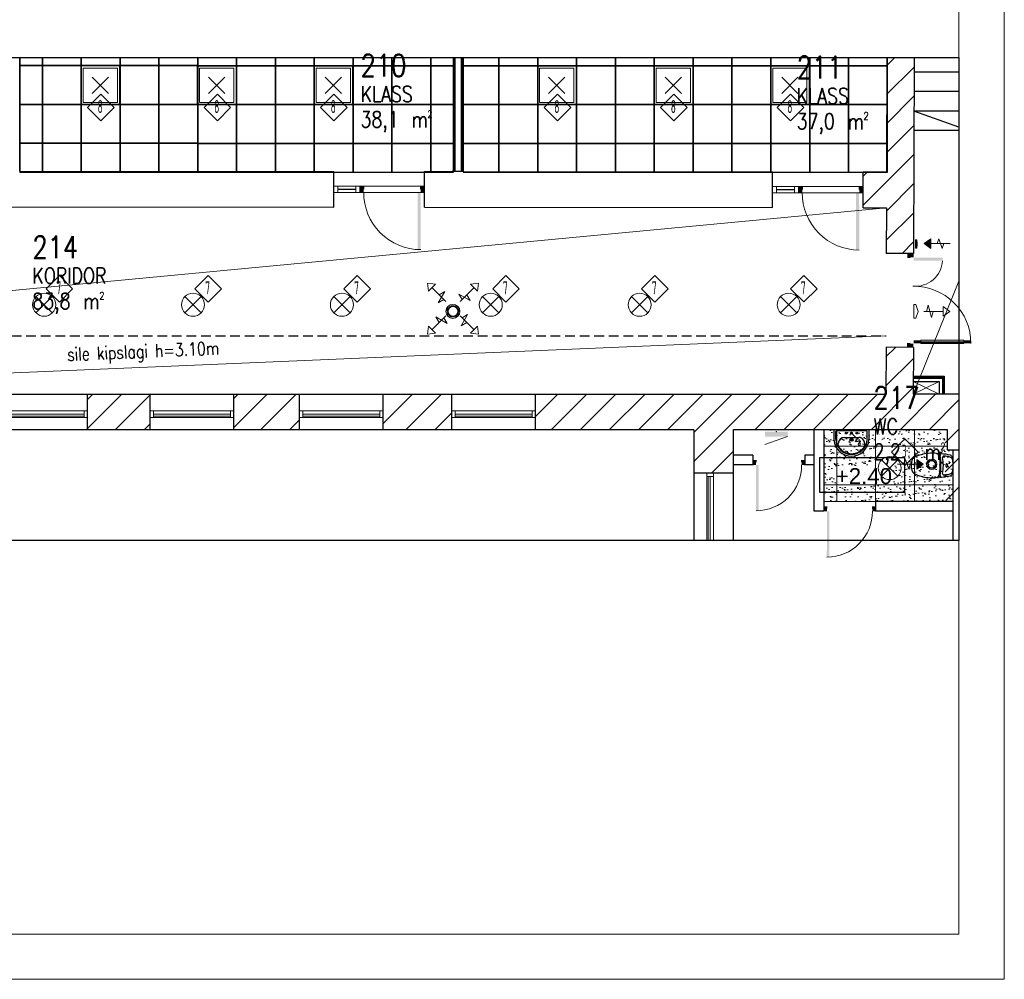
# Model space of a CAD drawing. Header units: millimetres. Extents: x 367838 to 434948, y 130860 to 160560.
# Tile 12 of 13: x 419737 to 434948, y 130860 to 145687. Entities that reach past the tile are written whole.
import ezdxf
from ezdxf.enums import TextEntityAlignment as Align

# ---------------------------------------------------------------- set-up
doc = ezdxf.new("R2010")
doc.units = ezdxf.units.MM
for name, pattern in [('01', [0.75, 0.5, -0.25]), ('DASHED2', [0.375, 0.25, -0.125]), ('Hidden', [3, 2, -1])]:
    doc.linetypes.add(name, pattern=pattern)
doc.layers.get('0').update_dxf_attribs({"lineweight": 18})
doc.layers.get('Defpoints').update_dxf_attribs({"lineweight": 18})
for name, color, linetype, lineweight in [('0 kilp', 1, 'Continuous', 20), ('0 valgus', 5, 'Continuous', 20), ('0_Avatäited_Klaasitud-uks', 124, 'Continuous', 13), ('AVATÄIDE', 95, 'Continuous', 13), ('Kergplokk_', 84, 'Continuous', 25), ('KIPSKARKASS', 5, 'Continuous', 25), ('RIPPLAE KÕRGUS', 5, 'Continuous', 30), ('ripplagi 60x60', 95, 'Continuous', 25), ('Ripplagi-VINÜÜLKIPS', 171, 'Continuous', 20), ('SEINA VIIRUTUS', 8, 'Continuous', 18), ('SISUSTUS_KOOL', 232, 'Continuous', 9), ('UUS AVATÄIDE', 105, 'Continuous', 18)]:
    doc.layers.add(name, color=color, linetype=linetype, lineweight=lineweight)
for name, color, linetype in [('A8HNELIOT', 6, 'Continuous'), ('A8HNUMEROT', 6, 'Continuous'), ('A8HTXT', 3, 'Continuous'), ('DUCT-S-2-DEVICE-', 7, 'Continuous'), ('DUCT-S-2-DEVICE-ARROW', 7, 'Continuous'), ('DUCT-V-2-DEVICE-', 7, 'Continuous'), ('DUCT-V-2-DEVICE-ARROW', 7, 'Continuous'), ('DUCT-V-4-DEVICE-', 7, 'Continuous'), ('DUCT-V-4-DEVICE-ARROW', 7, 'Continuous'), ('SAN.TEHNIKA', 6, 'Continuous'), ('santehnika', 172, 'Continuous'), ('SEINAD', 7, 'Continuous'), ('TREPP', 86, 'Continuous')]:
    doc.layers.add(name, color=color, linetype=linetype)
doc.styles.add('Arial', font='arial.ttf', dxfattribs={"height": 245.883234})
doc.styles.add('ELEKTER', font='isocp.shx', dxfattribs={"height": 200})
doc.styles.add('S', font='simplex', dxfattribs={"width": 0.8})
pattern_1 = [(45, (-944485.16, 114851.4), (-224.5064, 224.5064), [])]

# ---------------------------------------------------------------- blocks, each defined once
blk = doc.blocks.new('A$C64216CF6')
at = {"layer": 'AVATÄIDE'}
for p, q in [((1364, 112), (1365, 774)), ((1376, 112), (1376, 774))]:
    blk.add_line(p, q, dxfattribs=at)
blk.add_lwpolyline([(1388, 774), (1341, 774), (1341, 112), (1388, 112)], close=True, dxfattribs=at)
for centre, radius, start, end in [((86, 858), 420, 273.47, 5.2501), ((1390, 886), 886, 179.4554, 269.9174)]:
    blk.add_arc(centre, radius, start, end, dxfattribs=at)
for points in [[(0, 886), (60, 886), (0, 984), (59, 984)], [(60, 935), (70, 935), (59, 984), (70, 984)], [(1391, 938), (1380, 939), (1391, 988), (1380, 988)], [(1450, 889), (1391, 889), (1450, 987), (1391, 988)], [(62, 883), (62, 438), (110, 883), (111, 439)], [(1388, 886), (1388, 774), (1341, 886), (1340, 775)], [(1388, 112), (1388, 0), (1341, 112), (1340, 1)]]:
    blk.add_solid(points, dxfattribs=at)
blk = doc.blocks.new('A$C666145C2')
at = {"layer": 'AVATÄIDE'}
blk.add_arc((98, 57), 843, 0, 90.4621, dxfattribs=at)
for points in [[(93, 958), (93, 901), (0, 958), (0, 901)], [(47, 901), (47, 891), (0, 901), (0, 891)], [(47, 57), (47, 67), (1, 57), (1, 67)], [(94, 0), (94, 57), (1, 0), (1, 57)], [(97, 59), (941, 57), (97, 104), (940, 104)]]:
    blk.add_solid(points, dxfattribs=at)
blk = doc.blocks.new('A$C43D41204')
at = {"layer": 'SAN.TEHNIKA'}
for points in [[(15, 321, 0.0599), (0, 193)], [(35, 318, 0.271329), (12, 295)], [(44, 350, 0.271329), (15, 321)], [(146, 336, 0.056668), (35, 318)], [(183, 372, 0.056668), (44, 350)], [(163, 317, 0.480472), (146, 336)], [(163, 317, 0.04392), (152, 193)], [(204, 348, 0.480472), (183, 372)], [(204, 348, 0.04392), (190, 193)], [(226, 356, 0.156711), (205, 285)], [(240, 369, 0.06317), (226, 357)], [(329, 384, 0.155412), (240, 369)], [(550, 343, 0.078719), (329, 384)], [(627, 290, 0.158937), (550, 342)], [(12, 295, 0.0599), (0, 193)], [(0, 193, 0.0599), (15, 65)], [(0, 193, 0.0599), (12, 90)], [(152, 193, 0.04392), (163, 68)], [(190, 193, 0.04392), (204, 37)], [(650, 193, 0.121087), (627, 290)], [(627, 94, 0.122027), (650, 193)], [(12, 90, 0.271329), (35, 67)], [(15, 65, 0.271329), (44, 35)], [(35, 67, 0.056668), (146, 49)], [(44, 35, 0.056668), (183, 13)], [(146, 49, 0.480472), (163, 68)], [(183, 13, 0.480472), (204, 37)], [(205, 93, 0.140013), (226, 29)], [(226, 29, 0.06317), (240, 16)], [(239, 17, 0.156943), (329, 2)], [(329, 2, 0.078719), (550, 43)], [(549, 42, 0.162831), (627, 95)]]:
    blk.add_lwpolyline(points, format="xyb", dxfattribs=at)
for points in [[(185, 372), (245, 372)], [(205, 93), (205, 286)], [(185, 13), (245, 13)]]:
    blk.add_lwpolyline(points, dxfattribs=at)
blk.add_lwpolyline([(100, 168, 0.152216), (105, 169, 0.106943), (111, 175, 0.074343), (114, 183, 0.060974), (115, 193, 0.060974), (114, 203, 0.074343), (111, 210, 0.106943), (105, 216, 0.152216), (100, 218, 0.152216), (95, 216, 0.106943), (89, 210, 0.074343), (86, 203, 0.060974), (85, 193, 0.060974), (86, 183, 0.074343), (89, 175, 0.106943), (95, 169)], format="xyb", close=True, dxfattribs=at)
blk = doc.blocks.new('A$C13E45D5E')
at = {"layer": 'SAN.TEHNIKA'}
for p, q in [((600, 458), (0, 458)), ((0, 458), (0, 281)), ((31, 283), (31, 423)), ((552, 440), (48, 440)), ((300, 395), (224, 318)), ((322, 395), (278, 395)), ((300, 373), (300, 417)), ((569, 283), (569, 423)), ((600, 458), (600, 281)), ((72, 193), (72, 215)), ((150, 251), (175, 222)), ((225, 248), (156, 261)), ((422, 321), (178, 321)), ((179, 311), (230, 257)), ((224, 318), (184, 321)), ((313, 281), (287, 281)), ((300, 295), (300, 268)), ((528, 193), (528, 215))]:
    blk.add_line(p, q, dxfattribs=at)
blk.add_circle((166, 203), 21.6, dxfattribs=at)
for centre, start, end in [((155, 255), 79.3115, 220.1676), ((183, 315), 86.5647, 223.7123), ((226, 253), 259.3115, 43.7123)]:
    blk.add_arc(centre, 5.76, start, end, dxfattribs=at)
at = {"layer": 'SAN.TEHNIKA', "extrusion": (0, 0, -1)}
for centre, major_axis, start_param, end_param in [((48, 423), (-12.5, 12.5), 5.497787, 7.068583), ((210, 395), (10.9, 10.9), 3.926991, 10.210176), ((300, 395), (10.9, 10.9), 3.926991, 10.210176), ((390, 395), (10.9, 10.9), 3.926991, 10.210176), ((552, 423), (-12.5, 12.5), 0.785398, 2.356194), ((300, 300), (213, 213), 0.845986, 3.866403), ((300, 300), (-191, 191), 2.416782, 5.4372), ((178, 215), (-74.9, 74.9), 5.497787, 7.068583), ((160, 198), (-62.4, 62.4), 4.868646, 5.445002), ((300, 281), (-18.7, 18.7), 5.497787, 11.780972), ((300, 281), (12.5, 12.5), 3.926991, 10.210176), ((422, 215), (-74.9, 74.9), 0.785398, 2.356194), ((440, 198), (-62.4, 62.4), 2.408979, 2.985335), ((300, 300), (184, 184), 1.414539, 3.29785)]:
    blk.add_ellipse(centre, major_axis=major_axis, ratio=1, start_param=start_param, end_param=end_param, dxfattribs=at)
blk = doc.blocks.new('a8tila')
at = {"layer": 'A8HNELIOT', "color": 1, "style": 'S', "width": 0.8}
for s, height, p in [('m', 250, (803, -802)), ('2', 120, (1053, -652))]:
    blk.add_text(s, height=height, dxfattribs=at).set_placement(p)
at = {"layer": 'A8HNELIOT', "style": 'S', "width": 0.8}
blk.add_attdef('TILNEL', (0, -800), '', height=250, dxfattribs=at)
at = {"layer": 'A8HNUMEROT', "style": 'S', "width": 0.8}
blk.add_attdef('TILNUM', (0, 0), '', height=350, dxfattribs=at)
at = {"layer": 'A8HTXT', "style": 'S', "width": 0.8}
blk.add_attdef('TILTXT', (0, -400), '', height=250, dxfattribs=at)
blk = doc.blocks.new('ET1673led')
for p, q in [((-126, -126), (126, 126)), ((126, -126), (-126, 126))]:
    blk.add_line(p, q)
for points in [[(-300, -300), (300, -300), (300, 300), (-300, 300)], [(-265, -265), (265, -265), (265, 265), (-265, 265)]]:
    blk.add_lwpolyline(points, close=True)
at = {"layer": 'Defpoints'}
blk.add_point((0, 0), dxfattribs=at)
at = {"style": 'ELEKTER'}
for tag, p in [('TÄHIS', (320, 506)), ('KÕRGUS', (-565, 446)), ('RAAM', (320, 506))]:
    blk.add_attdef(tag, text='', height=125, dxfattribs=at).set_placement(p, align=Align.MIDDLE)
blk = doc.blocks.new('ET1513')
for p, q in [((-126, -126), (126, 126)), ((126, -126), (-126, 126))]:
    blk.add_line(p, q)
blk.add_circle((0, 0), 178)
at = {"layer": 'Defpoints'}
blk.add_point((-1, -1), dxfattribs=at)
at = {"style": 'ELEKTER'}
for tag, p in [('TÄHIS', (194, 364)), ('KÕRGUS', (-411, 204)), ('RAAM', (194, 364))]:
    blk.add_attdef(tag, text='', height=125, dxfattribs=at).set_placement(p, align=Align.MIDDLE)
blk = doc.blocks.new('*U23')
at = {"layer": 'DUCT-V-4-DEVICE-ARROW', "linetype": 'Continuous', "lineweight": 9}
blk.add_hatch(color=3, dxfattribs=at).paths.add_polyline_path([(1748838, -18193), (1748938, -18268), (1748838, -18343)], flags=0)
at = {"layer": 'DUCT-V-4-DEVICE-ARROW', "color": 3, "linetype": 'Continuous', "lineweight": 9}
for p, q in [((1748638, -18268, 2781), (1748663, -18193, 2781)), ((1748663, -18193, 2781), (1748713, -18343, 2781)), ((1748838, -18193, 2781), (1748938, -18268, 2781)), ((1748938, -18268, 2781), (1748538, -18268, 2781)), ((1748713, -18343, 2781), (1748738, -18268, 2781)), ((1748938, -18268, 2781), (1748838, -18343, 2781))]:
    blk.add_line(p, q, dxfattribs=at)
blk.add_3dface([(1748838, -18193, 2781), (1748938, -18268, 2781), (1748838, -18343, 2781)], dxfattribs=at)
blk = doc.blocks.new('*U24')
at = {"layer": 'DUCT-V-4-DEVICE-', "color": 1, "linetype": 'Continuous', "lineweight": 9, "extrusion": (0, 0, -1)}
for centre, radius in [((-1749068, -18268, -2800), 80), ((-1749068, -18268, -2781), 62), ((-1749068, -18268, -2780), 56)]:
    blk.add_circle(centre, radius, dxfattribs=at)
blk = doc.blocks.new('*U33')
at = {"layer": 'DUCT-S-2-DEVICE-ARROW', "color": 3, "linetype": 'Continuous', "lineweight": 9}
for p, q in [((1748987, -15905, 3000), (1749013, -15808, 3000)), ((1749013, -15808, 3000), (1749065, -16002, 3000)), ((1748947, -15905, 3000), (1749247, -15905, 3000)), ((1749065, -16002, 3000), (1749090, -15905, 3000)), ((1749247, -15830, 3000), (1749347, -15905, 3000)), ((1749247, -15830, 3000), (1749347, -15905, 3000)), ((1749247, -15980, 3000), (1749247, -15830, 3000)), ((1749347, -15905, 3000), (1749247, -15980, 3000)), ((1749347, -15905, 3000), (1749247, -15980, 3000))]:
    blk.add_line(p, q, dxfattribs=at)
blk = doc.blocks.new('*U36')
at = {"layer": 'DUCT-V-2-DEVICE-ARROW', "linetype": 'Continuous', "lineweight": 9}
blk.add_hatch(color=3, dxfattribs=at).paths.add_polyline_path([(1749054, -14933), (1748954, -14858), (1749054, -14783)], flags=0)
at = {"layer": 'DUCT-V-2-DEVICE-ARROW', "color": 3, "linetype": 'Continuous', "lineweight": 9}
for p, q in [((1748954, -14858, 3000), (1749054, -14783, 3000)), ((1748954, -14858, 3000), (1749354, -14858, 3000)), ((1749054, -14933, 3000), (1748954, -14858, 3000)), ((1749179, -14783, 3000), (1749154, -14858, 3000)), ((1749229, -14933, 3000), (1749179, -14783, 3000)), ((1749254, -14858, 3000), (1749229, -14933, 3000))]:
    blk.add_line(p, q, dxfattribs=at)
blk.add_3dface([(1749054, -14933, 3000), (1748954, -14858, 3000), (1749054, -14783, 3000)], dxfattribs=at)
blk = doc.blocks.new('*U37')
at = {"layer": 'DUCT-S-2-DEVICE-ARROW', "color": 3, "linetype": 'Continuous', "lineweight": 9}
for p, q in [((1741296, -15593, 2418), (1741278, -15469, 2418)), ((1741278, -15469, 2418), (1741402, -15486, 2418)), ((1741296, -15593, 2418), (1741278, -15469, 2418)), ((1741278, -15469, 2418), (1741402, -15486, 2418)), ((1741402, -15486, 2418), (1741296, -15593, 2418)), ((1741943, -15486, 2418), (1742067, -15469, 2418)), ((1741943, -15486, 2418), (1742067, -15469, 2418)), ((1742049, -15593, 2418), (1741943, -15486, 2418)), ((1742067, -15469, 2418), (1742049, -15593, 2418)), ((1742067, -15469, 2418), (1742049, -15593, 2418)), ((1741561, -15752, 2418), (1741349, -15540, 2418)), ((1741446, -15774, 2418), (1741546, -15600, 2418)), ((1741546, -15600, 2418), (1741460, -15651, 2418)), ((1741813, -15723, 2418), (1741762, -15637, 2418)), ((1741762, -15637, 2418), (1741936, -15737, 2418)), ((1741784, -15752, 2418), (1741996, -15540, 2418)), ((1741936, -15737, 2418), (1741885, -15651, 2418)), ((1741532, -15723, 2418), (1741446, -15774, 2418)), ((1741899, -15953, 2418), (1741799, -16127, 2418)), ((1741813, -16003, 2418), (1741899, -15953, 2418)), ((1741561, -15975, 2418), (1741349, -16187, 2418)), ((1741583, -16090, 2418), (1741409, -15989, 2418)), ((1741409, -15989, 2418), (1741460, -16076, 2418)), ((1741532, -16003, 2418), (1741583, -16090, 2418)), ((1741784, -15975, 2418), (1741996, -16187, 2418)), ((1741799, -16127, 2418), (1741885, -16076, 2418)), ((1741278, -16258, 2418), (1741296, -16134, 2418)), ((1741278, -16258, 2418), (1741296, -16134, 2418)), ((1741402, -16240, 2418), (1741278, -16258, 2418)), ((1741402, -16240, 2418), (1741278, -16258, 2418)), ((1741296, -16134, 2418), (1741402, -16240, 2418)), ((1741943, -16240, 2418), (1742049, -16134, 2418)), ((1742067, -16258, 2418), (1741943, -16240, 2418)), ((1742067, -16258, 2418), (1741943, -16240, 2418)), ((1742049, -16134, 2418), (1742067, -16258, 2418)), ((1742049, -16134, 2418), (1742067, -16258, 2418))]:
    blk.add_line(p, q, dxfattribs=at)
blk = doc.blocks.new('*U38')
at = {"layer": 'DUCT-S-2-DEVICE-', "color": 7, "linetype": 'Hidden', "lineweight": -3}
for p, q in [((1748791, -15799, 2926), (1748791, -15799, 3074)), ((1748791, -15799, 2926), (1748791, -15799, 3074)), ((1748824, -15799, 3074), (1748824, -15799, 2926)), ((1748824, -15799, 3074), (1748824, -15799, 2926)), ((1748857, -15905, 2926), (1748857, -15905, 3074)), ((1748857, -15905, 2926), (1748857, -15905, 3074)), ((1748791, -16011, 3074), (1748791, -16011, 2926)), ((1748791, -16011, 2926), (1748791, -16011, 3074)), ((1748824, -16011, 3074), (1748824, -16011, 2926)), ((1748824, -16011, 3074), (1748824, -16011, 2926))]:
    blk.add_line(p, q, dxfattribs=at)
at = {"layer": 'DUCT-S-2-DEVICE-', "color": 5, "linetype": 'Continuous', "lineweight": 9}
for p, q in [((1748791, -15799, 3074), (1748791, -16011, 3074)), ((1748791, -15799, 3074), (1748824, -15799, 3074)), ((1748791, -15799, 3074), (1748791, -15905, 3074)), ((1748824, -15799, 3074), (1748791, -15799, 3074)), ((1748857, -15905, 3074), (1748824, -15799, 3074)), ((1748857, -15905, 3074), (1748824, -15799, 3074)), ((1748791, -16011, 3074), (1748791, -15905, 3074)), ((1748857, -15905, 3074), (1748824, -16011, 3074)), ((1748857, -15905, 3074), (1748824, -16011, 3074)), ((1748791, -16011, 3074), (1748824, -16011, 3074)), ((1748824, -16011, 3074), (1748791, -16011, 3074))]:
    blk.add_line(p, q, dxfattribs=at)
at = {"layer": 'DUCT-S-2-DEVICE-', "color": 5, "linetype": 'Continuous', "lineweight": 9, "extrusion": (1, 0, 0)}
blk.add_ellipse((1748791, -15905, 3000), major_axis=(0, 49), ratio=1, start_param=0, end_param=3.141593, dxfattribs=at)
blk = doc.blocks.new('*U39')
at = {"layer": 'DUCT-S-2-DEVICE-', "color": 5, "linetype": 'Continuous', "lineweight": 9}
for radius in [108, 75.6]:
    blk.add_circle((1741672, -15905, 2413), radius, dxfattribs=at)
at = {"layer": 'DUCT-S-2-DEVICE-', "color": 7, "linetype": 'Hidden', "lineweight": -3}
blk.add_circle((1741672, -15905, 2390), 86.4, dxfattribs=at)
blk = doc.blocks.new('*U44')
at = {"layer": 'DUCT-V-2-DEVICE-', "color": 1, "linetype": 'Continuous', "lineweight": 9}
for p, q in [((1748818, -14797, 3000), (1748820, -14801, 3000)), ((1748820, -14801, 3000), (1748835, -14801, 3000)), ((1748835, -14801, 3000), (1748837, -14804, 3000)), ((1748818, -14931, 3000), (1748820, -14928, 3000)), ((1748820, -14928, 3000), (1748835, -14928, 3000)), ((1748835, -14928, 3000), (1748837, -14925, 3000))]:
    blk.add_line(p, q, dxfattribs=at)
at = {"layer": 'DUCT-V-2-DEVICE-', "color": 1, "linetype": 'Continuous', "lineweight": 9, "extrusion": (1, 0, 0)}
for centre, major_axis in [((1748818, -14864, 3000), (0, 67)), ((1748820, -14864, 3000), (0, 63.6)), ((1748835, -14864, 3000), (0, 63.6)), ((1748837, -14864, 3000), (0, 60.3)), ((1748838, -14864, 3000), (0, 46.9))]:
    blk.add_ellipse(centre, major_axis=major_axis, ratio=1, start_param=0, end_param=3.141593, dxfattribs=at)
at = {"layer": 'DUCT-V-2-DEVICE-', "color": 1, "linetype": 'Continuous', "lineweight": 9, "extrusion": (0, 0, -1)}
blk.add_ellipse((1748621, -14864, 3000), major_axis=(217, 47), ratio=1, start_param=0, end_param=0.424835, dxfattribs=at)

msp = doc.modelspace()

# ---------------------------------------------------------------- hatches: boundary and pattern name
at = {"layer": 'Ripplagi-VINÜÜLKIPS'}
h = msp.add_hatch(dxfattribs=at)
h.set_pattern_fill('AR-SAND', color=256, scale=3, style=0)
h.set_pattern_definition([(37.5, (-2727185.82, -118739.2), (-4.800094, 146.823971), [0, -115.824, 0, -129.54, 0, -123.825]), (7.5, (-2727185.82, -118739.2), (134.856985, 215.04753), [0, -62.484, 0, -104.394, 0, -40.005]), (327.5, (-2727279.55, -118739.2), (237.297711, 0.4311554), [0, -38.1, 0, -137.16, 0, -179.07]), (317.5, (-2727279.55, -118739.2), (229.066936, 66.878797), [0, -19.05, 0, -89.916, 0, -102.87])])
h.paths.add_polyline_path([(432158.6, 138241.5), (434158.5, 138241.5), (434158.5, 139041.8), (434063.7, 139041.7), (434063.1, 139356.8), (432158.6, 139356.8)])
at = {"layer": 'SEINA VIIRUTUS'}
h = msp.add_hatch(dxfattribs=at)
h.set_pattern_fill('ANSI31', color=256, scale=100)
h.set_pattern_definition(pattern_1)
h.paths.add_polyline_path([(433554.1, 145103.5), (433131.4, 145103.5), (433127, 143334.9), (432767.1, 143335.2), (432766.3, 142781.5), (433125.6, 142781.1), (433123.9, 142075.9), (433546.6, 142074.8)])
h = msp.add_hatch(dxfattribs=at)
h.set_pattern_fill('ANSI31', color=256, scale=100)
h.set_pattern_definition(pattern_1)
h.paths.add_polyline_path([(434247.9, 138258.3), (434247.9, 139898.6), (433541.2, 139898.7), (433543, 140623.7), (433120.3, 140624.7), (433118.5, 139894.9), (427705, 139894.9), (427705, 139348), (430152.5, 139348), (430153.2, 138678.9), (430764.9, 138679.5), (430764.3, 139356.8), (434034.2, 139356.8), (434034.2, 139251.8), (434034.8, 138258.1)])
h = msp.add_hatch(dxfattribs=at)
h.set_pattern_fill('ANSI31', color=256, scale=100)
h.set_pattern_definition(pattern_1)
h.paths.add_polyline_path([(420785.6, 139894.9), (420785.6, 139348), (421755.3, 139348), (421755.3, 139894.9)])
h = msp.add_hatch(dxfattribs=at)
h.set_pattern_fill('ANSI31', color=256, scale=100)
h.set_pattern_definition(pattern_1)
h.paths.add_polyline_path([(424061.7, 139348), (424061.7, 139894.9), (423046.2, 139894.9), (423046.2, 139348)])
h = msp.add_hatch(dxfattribs=at)
h.set_pattern_fill('ANSI31', color=256, scale=100)
h.set_pattern_definition(pattern_1)
h.paths.add_polyline_path([(425352.7, 139894.9), (425352.7, 139348), (426414.1, 139348), (426414.1, 139894.9)])

# ---------------------------------------------------------------- linework, layer by layer
at = {"linetype": 'ByBlock', "lineweight": 0, "ltscale": 0.1}
for points in [[(375547.9, 160560.5), (375547.9, 130860.5), (434947.9, 130860.5), (434947.9, 160560.5)], [(377647.9, 131560.5), (434247.9, 131560.5), (434247.9, 159860.5), (377647.9, 159860.5)]]:
    msp.add_lwpolyline(points, close=True, dxfattribs=at)
at = {"layer": '0 kilp'}
msp.add_line((431599.6, 139246.7), (431249.6, 139121.7), dxfattribs=at)
msp.add_point((431424.6, 139321.7), dxfattribs=at)
msp.add_solid([(431599.6, 139246.7), (431249.6, 139246.7), (431599.6, 139321.7), (431249.6, 139321.7)], dxfattribs=at)
at = {"layer": '0 valgus', "color": 1}
for points in [[(420990.5, 144535), (420785.1, 144329.6), (420990.5, 144124.2), (421195.9, 144329.6)], [(422790.5, 144535), (422585.1, 144329.6), (422790.5, 144124.2), (422995.9, 144329.6)], [(424590.5, 144535), (424385.1, 144329.6), (424590.5, 144124.2), (424795.9, 144329.6)], [(428044.3, 144534.5), (427838.9, 144329.1), (428044.3, 144123.7), (428249.7, 144329.1)], [(429844.3, 144534.5), (429638.9, 144329.1), (429844.3, 144123.7), (430049.7, 144329.1)], [(431644.3, 144534.5), (431438.9, 144329.1), (431644.3, 144123.7), (431849.7, 144329.1)], [(420350, 141735), (420144.6, 141529.6), (420350, 141324.1), (420555.4, 141529.6)], [(422649.5, 141734.5), (422444.1, 141529), (422649.5, 141323.6), (422854.9, 141529)], [(424949.5, 141734.5), (424744.1, 141529), (424949.5, 141323.6), (425154.9, 141529)], [(427249.5, 141734.5), (427044.1, 141529), (427249.5, 141323.6), (427454.9, 141529)], [(429549, 141733.9), (429343.6, 141528.5), (429549, 141323.1), (429754.4, 141528.5)], [(431851, 141736), (431645.6, 141530.6), (431851, 141325.2), (432056.4, 141530.6)], [(433411.9, 139211.3), (433206.5, 139005.9), (433411.9, 138800.4), (433617.3, 139005.9)]]:
    msp.add_lwpolyline(points, close=True, dxfattribs=at)
at = {"layer": '0_Avatäited_Klaasitud-uks'}
for p, q in [((424931.6, 143070.3), (424651.6, 143070.3)), ((424931.6, 143064.3), (424651.6, 143064.3)), ((431706.7, 143063.8), (431426.7, 143063.8)), ((431706.7, 143057.8), (431426.7, 143057.8))]:
    msp.add_line(p, q, dxfattribs=at)
for points in [[(424591.6, 143018.5), (425991.6, 143018.5), (425991.6, 143116.1), (424591.6, 143116.1)], [(424651.6, 143018.5), (424591.6, 143018.5), (424591.6, 143116.1), (424651.6, 143116.1)], [(424991.6, 143018.5), (424931.6, 143018.5), (424931.6, 143116.1), (424991.6, 143116.1)], [(431366.7, 143012), (432766.7, 143012), (432766.7, 143109.6), (431366.7, 143109.6)], [(431426.7, 143012), (431366.7, 143012), (431366.7, 143109.6), (431426.7, 143109.6)], [(431766.7, 143012), (431706.7, 143012), (431706.7, 143109.6), (431766.7, 143109.6)]]:
    msp.add_lwpolyline(points, close=True, dxfattribs=at)
at = {"layer": 'Kergplokk_'}
for p, q in [((432008.7, 138091.5), (432008.7, 139356.8)), ((432008.7, 139356.8), (432158.6, 139356.8)), ((432158.6, 139356.8), (432158.6, 138091.5)), ((431064.9, 138956.8), (430764.9, 138956.8)), ((431064.9, 138956.8), (431064.9, 138806.5)), ((432008.7, 138956.5), (431864.9, 138956.5)), ((431864.9, 138956.5), (431864.9, 138806.5)), ((431064.9, 138806.8), (430764.9, 138806.8)), ((432008.7, 138806.8), (431864.9, 138806.8)), ((434158.5, 138241.5), (432958.6, 138241.5)), ((432958.6, 138241.5), (432958.6, 138091.5)), ((432158.6, 138091.5), (432008.7, 138091.5)), ((434158.5, 138091.5), (432958.6, 138091.5))]:
    msp.add_line(p, q, dxfattribs=at)
msp.add_lwpolyline([(434158.6, 137637.7), (434158.7, 139041.8)], dxfattribs=at)
at = {"layer": 'KIPSKARKASS'}
for p, q in [((419737.3, 143348), (419737.3, 145103.5)), ((426439.3, 143341.4), (426439.3, 145103.5)), ((426452.3, 143341.4), (426452.3, 145103.5)), ((426465.3, 143341.4), (426465.3, 145103.5)), ((426563.3, 143341.3), (426563.3, 145103.5)), ((426576.3, 143341.3), (426576.3, 145103.5)), ((426589.3, 143341.3), (426589.3, 145103.5))]:
    msp.add_line(p, q, dxfattribs=at)
for points in [[(433541.2, 140178.7), (434021.2, 140178.7), (434021.2, 139898.7)], [(433541.2, 140163.7), (434006.2, 140163.7), (434006.2, 139898.7)], [(433541.2, 140148.7), (433991.2, 140148.7), (433991.2, 139898.7)], [(433541.2, 140098.7), (433941.2, 140098.7), (433941.2, 139898.7)]]:
    msp.add_lwpolyline(points, dxfattribs=at)
at = {"layer": 'RIPPLAE KÕRGUS', "lineweight": 20}
for p, q in [((412189.2, 140801.9), (433125.6, 142781.1)), ((433541.2, 139898.7), (434247.9, 141648.3)), ((412189.2, 139916.6), (433120.7, 140802.3))]:
    msp.add_line(p, q, dxfattribs=at)
at = {"layer": 'RIPPLAE KÕRGUS', "linetype": '01', "ltscale": 300}
msp.add_line((412189.2, 140801.9), (433120.7, 140802.3), dxfattribs=at)
at = {"layer": 'RIPPLAE KÕRGUS'}
msp.add_lwpolyline([(432095.8, 138924.9), (433406, 138924.9), (433406, 138381.7), (432095.8, 138381.7)], close=True, dxfattribs=at)
at = {"layer": 'ripplagi 60x60'}
for points in [[(419737.3, 145103.5), (419737.3, 144976.7), (420087.3, 144976.7), (420087.3, 145103.5)], [(420087.3, 145103.5), (420087.3, 144976.7), (420687.3, 144976.7), (420687.3, 145103.5)], [(420687.3, 145103.5), (420687.3, 144976.7), (421287.3, 144976.7), (421287.3, 145103.5)], [(421287.3, 145103.5), (421287.3, 144976.7), (421887.3, 144976.7), (421887.3, 145103.5)], [(421887.3, 145103.5), (421887.3, 144976.7), (422487.3, 144976.7), (422487.3, 145103.5)], [(422487.3, 145103.5), (422487.3, 144976.1), (423087.3, 144976.1), (423087.3, 145103.5)], [(423087.3, 145103.5), (423087.3, 144976.1), (423687.3, 144976.1), (423687.3, 145103.5)], [(423687.3, 145103.5), (423687.3, 144976.1), (424287.3, 144976.1), (424287.3, 145103.5)], [(424287.3, 145103.5), (424287.3, 144976.1), (424887.3, 144976.1), (424887.3, 145103.5)], [(424887.3, 145103.5), (424887.3, 144975.4), (425487.3, 144975.4), (425487.3, 145103.5)], [(425487.3, 145103.5), (425487.3, 144975.4), (426087.3, 144975.4), (426087.3, 145103.5)], [(426087.3, 145103.5), (426087.3, 144975.4), (426437.3, 144975.4), (426437.3, 145103.5)], [(426589.3, 145103.5), (426589.3, 144975.8), (427141.1, 144976.2), (427141.1, 145103.5)], [(427141.1, 145103.5), (427141.1, 144976.2), (427741.1, 144976.2), (427741.1, 145103.5)], [(427741.1, 145103.5), (427741.1, 144976.2), (428341.1, 144976.2), (428341.1, 145103.5)], [(428341.1, 145103.5), (428341.1, 144976.2), (428941.1, 144976.2), (428941.1, 145103.5)], [(428941.1, 145103.5), (428941.1, 144975.6), (429541.1, 144975.6), (429541.1, 145103.5)], [(429541.1, 145103.5), (429541.1, 144975.6), (430141.1, 144975.6), (430141.1, 145103.5)], [(430141.1, 145103.5), (430141.1, 144975.6), (430741.1, 144975.6), (430741.1, 145103.5)], [(430741.1, 145103.5), (430741.1, 144975.6), (431341.1, 144975.6), (431341.1, 145103.5)], [(431341.1, 145103.5), (431341.1, 144975), (431941.1, 144975), (431941.1, 145103.5)], [(431941.1, 145103.5), (431941.1, 144975.6), (432541.1, 144975.6), (432541.1, 145103.5)], [(432541.1, 145103.5), (432541.1, 144975), (433141.1, 144975), (433141.1, 145103.5)]]:
    msp.add_lwpolyline(points, dxfattribs=at)
for points in [[(419737.3, 144376.7), (420087.3, 144376.7), (420087.3, 144976.7), (419737.3, 144976.7)], [(420087.3, 144376.7), (420687.3, 144376.7), (420687.3, 144976.7), (420087.3, 144976.7)], [(420687.3, 144376.7), (421287.3, 144376.7), (421287.3, 144976.7), (420687.3, 144976.7)], [(421287.3, 144376.7), (421887.3, 144376.7), (421887.3, 144976.7), (421287.3, 144976.7)], [(421887.3, 144376.7), (422487.3, 144376.7), (422487.3, 144976.7), (421887.3, 144976.7)], [(422487.3, 144376.1), (423087.3, 144376.1), (423087.3, 144976.1), (422487.3, 144976.1)], [(423087.3, 144376.1), (423687.3, 144376.1), (423687.3, 144976.1), (423087.3, 144976.1)], [(423687.3, 144376.1), (424287.3, 144376.1), (424287.3, 144976.1), (423687.3, 144976.1)], [(424287.3, 144376.1), (424887.3, 144376.1), (424887.3, 144976.1), (424287.3, 144976.1)], [(424887.3, 144375.4), (425487.3, 144375.4), (425487.3, 144975.4), (424887.3, 144975.4)], [(425487.3, 144375.4), (426087.3, 144375.4), (426087.3, 144975.4), (425487.3, 144975.4)], [(426087.3, 144375.4), (426437.3, 144375.4), (426437.3, 144975.4), (426087.3, 144975.4)], [(426589.3, 144375.8), (427141.1, 144376.2), (427141.1, 144976.2), (426589.3, 144975.8)], [(427141.1, 144376.2), (427741.1, 144376.2), (427741.1, 144976.2), (427141.1, 144976.2)], [(427741.1, 144376.2), (428341.1, 144376.2), (428341.1, 144976.2), (427741.1, 144976.2)], [(428341.1, 144376.2), (428941.1, 144376.2), (428941.1, 144976.2), (428341.1, 144976.2)], [(428941.1, 144375.6), (429541.1, 144375.6), (429541.1, 144975.6), (428941.1, 144975.6)], [(429541.1, 144375.6), (430141.1, 144375.6), (430141.1, 144975.6), (429541.1, 144975.6)], [(430141.1, 144375.6), (430741.1, 144375.6), (430741.1, 144975.6), (430141.1, 144975.6)], [(430741.1, 144375.6), (431341.1, 144375.6), (431341.1, 144975.6), (430741.1, 144975.6)], [(431341.1, 144375), (431941.1, 144375), (431941.1, 144975), (431341.1, 144975)], [(431941.1, 144375.6), (432541.1, 144375.6), (432541.1, 144975.6), (431941.1, 144975.6)], [(432541.1, 144375), (433141.1, 144375), (433141.1, 144975), (432541.1, 144975)], [(419737.3, 143776.7), (420087.3, 143776.7), (420087.3, 144376.7), (419737.3, 144376.7)], [(420087.3, 143776.7), (420687.3, 143776.7), (420687.3, 144376.7), (420087.3, 144376.7)], [(420687.3, 143776.7), (421287.3, 143776.7), (421287.3, 144376.7), (420687.3, 144376.7)], [(421287.3, 143776.7), (421887.3, 143776.7), (421887.3, 144376.7), (421287.3, 144376.7)], [(421887.3, 143776.7), (422487.3, 143776.7), (422487.3, 144376.7), (421887.3, 144376.7)], [(422487.3, 143776.1), (423087.3, 143776.1), (423087.3, 144376.1), (422487.3, 144376.1)], [(423087.3, 143776.1), (423687.3, 143776.1), (423687.3, 144376.1), (423087.3, 144376.1)], [(423687.3, 143776.1), (424287.3, 143776.1), (424287.3, 144376.1), (423687.3, 144376.1)], [(424287.3, 143776.1), (424887.3, 143776.1), (424887.3, 144376.1), (424287.3, 144376.1)], [(424887.3, 143775.4), (425487.3, 143775.4), (425487.3, 144375.4), (424887.3, 144375.4)], [(425487.3, 143775.4), (426087.3, 143775.4), (426087.3, 144375.4), (425487.3, 144375.4)], [(426087.3, 143775.4), (426437.3, 143775.4), (426437.3, 144375.4), (426087.3, 144375.4)], [(426589.3, 143775.8), (427141.1, 143776.2), (427141.1, 144376.2), (426589.3, 144375.8)], [(427141.1, 143776.2), (427741.1, 143776.2), (427741.1, 144376.2), (427141.1, 144376.2)], [(427741.1, 143776.2), (428341.1, 143776.2), (428341.1, 144376.2), (427741.1, 144376.2)], [(428341.1, 143776.2), (428941.1, 143776.2), (428941.1, 144376.2), (428341.1, 144376.2)], [(428941.1, 143775.6), (429541.1, 143775.6), (429541.1, 144375.6), (428941.1, 144375.6)], [(429541.1, 143775.6), (430141.1, 143775.6), (430141.1, 144375.6), (429541.1, 144375.6)], [(430141.1, 143775.6), (430741.1, 143775.6), (430741.1, 144375.6), (430141.1, 144375.6)], [(430741.1, 143775.6), (431341.1, 143775.6), (431341.1, 144375.6), (430741.1, 144375.6)], [(431341.1, 143775), (431941.1, 143775), (431941.1, 144375), (431341.1, 144375)], [(431941.1, 143775.6), (432541.1, 143775.6), (432541.1, 144375.6), (431941.1, 144375.6)], [(432541.1, 143775), (433141.1, 143775), (433141.1, 144375), (432541.1, 144375)], [(419737.3, 143331.7), (420087.3, 143331.7), (420087.3, 143776.7), (419737.3, 143776.7)], [(420087.3, 143331.7), (420687.3, 143331.7), (420687.3, 143776.7), (420087.3, 143776.7)], [(420687.3, 143331.7), (421287.3, 143331.7), (421287.3, 143776.7), (420687.3, 143776.7)], [(421287.3, 143331.7), (421887.3, 143331.7), (421887.3, 143776.7), (421287.3, 143776.7)], [(421887.3, 143331.7), (422487.3, 143331.7), (422487.3, 143776.7), (421887.3, 143776.7)], [(422487.3, 143331.1), (423087.3, 143331.1), (423087.3, 143776.1), (422487.3, 143776.1)], [(423087.3, 143331.1), (423687.3, 143331.1), (423687.3, 143776.1), (423087.3, 143776.1)], [(423687.3, 143331.1), (424287.3, 143331.1), (424287.3, 143776.1), (423687.3, 143776.1)], [(424287.3, 143331.1), (424887.3, 143331.1), (424887.3, 143776.1), (424287.3, 143776.1)], [(424887.3, 143330.4), (425487.3, 143330.4), (425487.3, 143775.4), (424887.3, 143775.4)], [(425487.3, 143330.4), (426087.3, 143330.4), (426087.3, 143775.4), (425487.3, 143775.4)], [(426087.3, 143330.4), (426437.3, 143330.4), (426437.3, 143775.4), (426087.3, 143775.4)], [(426589.3, 143330.8), (427141.1, 143331.2), (427141.1, 143776.2), (426589.3, 143775.8)], [(427141.1, 143331.2), (427741.1, 143331.2), (427741.1, 143776.2), (427141.1, 143776.2)], [(427741.1, 143331.2), (428341.1, 143331.2), (428341.1, 143776.2), (427741.1, 143776.2)], [(428341.1, 143331.2), (428941.1, 143331.2), (428941.1, 143776.2), (428341.1, 143776.2)], [(428941.1, 143330.6), (429541.1, 143330.6), (429541.1, 143775.6), (428941.1, 143775.6)], [(429541.1, 143330.6), (430141.1, 143330.6), (430141.1, 143775.6), (429541.1, 143775.6)], [(430141.1, 143330.6), (430741.1, 143330.6), (430741.1, 143775.6), (430141.1, 143775.6)], [(430741.1, 143330.6), (431341.1, 143330.6), (431341.1, 143775.6), (430741.1, 143775.6)], [(431341.1, 143330), (431941.1, 143330), (431941.1, 143775), (431341.1, 143775)], [(431941.1, 143330.6), (432541.1, 143330.6), (432541.1, 143775.6), (431941.1, 143775.6)], [(432541.1, 143330), (433141.1, 143330), (433141.1, 143775), (432541.1, 143775)]]:
    msp.add_lwpolyline(points, close=True, dxfattribs=at)
at = {"layer": 'Ripplagi-VINÜÜLKIPS'}
for points in [[(432158.6, 139099.1), (432358.5, 139099.1), (432358.5, 139356.8), (432158.6, 139356.8)], [(432358.5, 139099.1), (432958.5, 139099.1), (432958.5, 139356.8), (432358.5, 139356.8)], [(432958.5, 139099.1), (433558.5, 139099.1), (433558.5, 139356.8), (432958.5, 139356.8)], [(432158.6, 138499.1), (432358.5, 138499.1), (432358.5, 139099.1), (432158.6, 139099.1)], [(432358.5, 138499.1), (432958.5, 138499.1), (432958.5, 139099.1), (432358.5, 139099.1)], [(432958.5, 138499.1), (433558.5, 138499.1), (433558.5, 139099.1), (432958.5, 139099.1)], [(432158.6, 138241.5), (432358.5, 138241.5), (432358.5, 138499.1), (432158.6, 138499.1)], [(432358.5, 138241.5), (432958.5, 138241.5), (432958.5, 138499.1), (432358.5, 138499.1)], [(432958.5, 138241.5), (433558.5, 138241.5), (433558.5, 138499.1), (432958.5, 138499.1)], [(433558.5, 138241.5), (434158.5, 138241.5), (434158.5, 138499.1), (433558.5, 138499.1)]]:
    msp.add_lwpolyline(points, close=True, dxfattribs=at)
for points in [[(434063.1, 139356.8), (433558.5, 139356.8), (433558.5, 139099.1), (434063.6, 139099.1)], [(434063.6, 139099.1), (433558.5, 139099.1), (433558.5, 138499.1), (434158.5, 138499.1), (434158.5, 139041.8)]]:
    msp.add_lwpolyline(points, dxfattribs=at)
at = {"layer": 'SEINAD'}
for p, q in [((433131.4, 145103.5), (433127, 143334.9)), ((433554.1, 145103.5), (433546.6, 142074.8)), ((419737.3, 143348), (424592, 143343.2)), ((424591.3, 142789.5), (424592, 143343.7)), ((425991.3, 142788.1), (425992, 143341.9)), ((425992, 143341.9), (426418.3, 143341.4)), ((426589.3, 143341.3), (426418.3, 143341.9)), ((426589.3, 143341.3), (431367.1, 143336.5)), ((431366.3, 142782.8), (431367.1, 143337.2)), ((432766.3, 142781.5), (432767.1, 143335.3)), ((432767.1, 143335.2), (433127, 143334.9)), ((418874.9, 142795.1), (424591.3, 142789.5)), ((425991.3, 142788.1), (431366.3, 142782.8)), ((432766.3, 142781.5), (433125.6, 142781.1)), ((433125.6, 142781.1), (433123.9, 142075.9)), ((433546.6, 142074.8), (433123.9, 142075.9)), ((433120.3, 140624.7), (433118.5, 139894.9)), ((433543, 140623.7), (433120.3, 140624.7)), ((433543, 140623.7), (433541.2, 139898.7)), ((433118.5, 139894.9), (411277.5, 139894.9)), ((420785.6, 139348), (420785.6, 139894.9)), ((421755.3, 139348), (421755.3, 139894.9)), ((423046.2, 139348), (423046.2, 139894.9)), ((424061.7, 139348), (424061.7, 139894.9)), ((425352.7, 139348), (425352.7, 139894.9)), ((426414.1, 139348), (426414.1, 139894.9)), ((427705, 139348), (427705, 139894.9)), ((434247.9, 139898.6), (433541.2, 139898.7)), ((430152.5, 139348), (412189.2, 139348)), ((430152.5, 139348), (430152.5, 137637.7)), ((430764.3, 139356.8), (434063.1, 139356.8)), ((430766, 137637.7), (430764.3, 139356.8)), ((434063.1, 139356.8), (434063.7, 139041.7)), ((434063.7, 139041.7), (434247.9, 139041.9)), ((430764.9, 138679.5), (430153.2, 138678.9))]:
    msp.add_line(p, q, dxfattribs=at)
msp.add_lwpolyline([(378310.4, 145103.5), (434247.9, 145103.5), (434247.9, 137637.7), (378310.4, 137637.7)], close=True, dxfattribs=at)
msp.add_lwpolyline([(378310.4, 145103.5), (434247.9, 145103.5), (434247.9, 137637.7), (378310.4, 137637.7)], close=True, dxfattribs=at)
at = {"layer": 'SISUSTUS_KOOL'}
for p, q in [((433941.2, 140098.7), (433541.2, 139898.7)), ((433541.2, 140098.7), (433941.2, 139898.7))]:
    msp.add_line(p, q, dxfattribs=at)
at = {"layer": 'TREPP'}
for p, q in [((434247.9, 144875.7), (433553.6, 144875.7)), ((434247.9, 144575.2), (433552.8, 144575.2)), ((434247.9, 144274.7), (433552.1, 144274.7)), ((434247.9, 144027), (433552.1, 144274.7)), ((434247.9, 143974), (433551.3, 143974))]:
    msp.add_line(p, q, dxfattribs=at)
at = {"layer": 'UUS AVATÄIDE'}
for p, q in [((420785.6, 139642.9, 0), (419494.7, 139643, 0)), ((423046.2, 139642.9, 0), (421755.3, 139643, 0)), ((421755.3, 139643, 0), (421805.3, 139643, 0)), ((421805.3, 139643), (421805.3, 139543)), ((425352.7, 139642.9, 0), (424061.7, 139643, 0)), ((424061.7, 139643, 0), (424111.7, 139643, 0)), ((424111.7, 139643), (424111.7, 139543)), ((427705, 139642.9, 0), (426414.1, 139643, 0)), ((426414.1, 139643, 0), (426464.1, 139643, 0)), ((426464.1, 139643), (426464.1, 139543)), ((419544.7, 139593), (420735.6, 139592.9, 0)), ((420735.6, 139562.9, 0), (419544.7, 139563)), ((420785.6, 139542.9, 0), (419544.7, 139543)), ((420735.6, 139592.9, 0), (420735.6, 139562.9, 0)), ((420785.6, 139592.9, 0), (420785.6, 139562.9, 0)), ((421805.3, 139543), (421755.3, 139543)), ((421755.3, 139543), (421805.3, 139543)), ((421805.3, 139593), (422996.2, 139592.9, 0)), ((421805.3, 139563), (421805.3, 139593)), ((422996.2, 139562.9, 0), (421805.3, 139563)), ((423046.2, 139542.9, 0), (421805.3, 139543)), ((422996.2, 139592.9, 0), (422996.2, 139562.9, 0)), ((423046.2, 139592.9, 0), (423046.2, 139562.9, 0)), ((424111.7, 139543), (424061.7, 139543)), ((424061.7, 139543), (424111.7, 139543)), ((424111.7, 139593), (425302.7, 139592.9, 0)), ((424111.7, 139563), (424111.7, 139593)), ((425302.7, 139562.9, 0), (424111.7, 139563)), ((425352.7, 139542.9, 0), (424111.7, 139543)), ((425302.7, 139592.9, 0), (425302.7, 139562.9, 0)), ((425352.7, 139592.9, 0), (425352.7, 139562.9, 0)), ((426464.1, 139543), (426414.1, 139543)), ((426414.1, 139543), (426464.1, 139543)), ((426464.1, 139593), (427655, 139592.9, 0)), ((426464.1, 139563), (426464.1, 139593)), ((427655, 139562.9, 0), (426464.1, 139563)), ((427705, 139542.9, 0), (426464.1, 139543)), ((427655, 139592.9, 0), (427655, 139562.9, 0)), ((427705, 139592.9, 0), (427705, 139562.9, 0)), ((430353.3, 138629), (430353.2, 138679)), ((430353.2, 138679), (430353.3, 138629)), ((430453.3, 138629.1), (430353.3, 138629)), ((430354, 137637.7, 0), (430353.3, 138629)), ((430373.3, 138629), (430403.3, 138629.1)), ((430374, 137637.7, 0), (430373.3, 138629)), ((430403.3, 138629.1), (430404, 137637.7, 0)), ((430454, 137637.7, 0), (430453.2, 138679.1, 0)), ((430453.2, 138679.1, 0), (430453.3, 138629.1, 0))]:
    msp.add_line(p, q, dxfattribs=at)
at = {"layer": 'UUS AVATÄIDE', "extrusion": (0, 0, -1)}
for p, q in [((420735.6, 139642.9, 0), (420785.6, 139642.9, 0)), ((420735.6, 139542.9, 0), (420735.6, 139642.9, 0)), ((420785.6, 139642.9, 0), (420785.6, 139542.9, 0)), ((420785.6, 139542.9, 0), (420785.6, 139642.9, 0)), ((421755.3, 139543), (421755.3, 139643)), ((421805.3, 139643, 0), (421805.3, 139543, 0)), ((422996.2, 139642.9, 0), (423046.2, 139642.9, 0)), ((422996.2, 139542.9, 0), (422996.2, 139642.9, 0)), ((423046.2, 139642.9, 0), (423046.2, 139542.9, 0)), ((423046.2, 139542.9, 0), (423046.2, 139642.9, 0)), ((424061.7, 139543), (424061.7, 139643)), ((424111.7, 139643, 0), (424111.7, 139543, 0)), ((425302.7, 139642.9, 0), (425352.7, 139642.9, 0)), ((425302.7, 139542.9, 0), (425302.7, 139642.9, 0)), ((425352.7, 139642.9, 0), (425352.7, 139542.9, 0)), ((425352.7, 139542.9, 0), (425352.7, 139642.9, 0)), ((426414.1, 139543), (426414.1, 139643)), ((426464.1, 139643, 0), (426464.1, 139543, 0)), ((427655, 139642.9, 0), (427705, 139642.9, 0)), ((427655, 139542.9, 0), (427655, 139642.9, 0)), ((427705, 139642.9, 0), (427705, 139542.9, 0)), ((427705, 139542.9, 0), (427705, 139642.9, 0)), ((420785.6, 139542.9, 0), (420735.6, 139542.9, 0)), ((423046.2, 139542.9, 0), (422996.2, 139542.9, 0)), ((425352.7, 139542.9, 0), (425302.7, 139542.9, 0)), ((427705, 139542.9, 0), (427655, 139542.9, 0)), ((430353.2, 138679), (430453.2, 138679.1)), ((430453.3, 138629.1, 0), (430353.3, 138629, 0))]:
    msp.add_line(p, q, dxfattribs=at)

# ---------------------------------------------------------------- block references
at = {"layer": '0 valgus'}
for name, p in [('ET1673led', (420980.8, 144672.3)), ('ET1673led', (422780.8, 144672.3)), ('ET1673led', (424580.8, 144672.3)), ('ET1673led', (428034.5, 144671.8)), ('ET1673led', (429834.5, 144671.8)), ('ET1673led', (431634.5, 144671.8)), ('ET1513', (420115.2, 141282.7)), ('ET1513', (422414.7, 141282.2)), ('ET1513', (424714.7, 141282.2)), ('ET1513', (427014.7, 141282.2)), ('ET1513', (429314.2, 141281.7)), ('ET1513', (431616.3, 141283.7)), ('ET1513', (433177.2, 138759))]:
    msp.add_blockref(name, p, dxfattribs=at)
at = {"layer": 'A8HTXT'}
ref = msp.add_blockref('a8tila', (425003.9, 144807.2), dxfattribs=dict(at, xscale=0.9800000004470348, yscale=0.9800000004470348, zscale=0.9800000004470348))
ref.add_attrib('TILNUM', '210', (425003.9, 144807.2), dxfattribs={"layer": 'A8HNUMEROT', "color": 1, "height": 343, "style": 'S', "width": 0.8})
ref.add_attrib('TILTXT', 'KLASS', (425003.9, 144415.2), dxfattribs={"color": 1, "height": 245, "style": 'S', "width": 0.8})
ref.add_attrib('TILNEL', '38,1', (425003.9, 144023.2), dxfattribs={"layer": 'A8HNELIOT', "color": 1, "height": 245, "style": 'S', "width": 0.8})
ref = msp.add_blockref('a8tila', (431741, 144777.9), dxfattribs=dict(at, xscale=0.9800000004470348, yscale=0.9800000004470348, zscale=0.9800000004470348))
ref.add_attrib('TILNUM', '211', (431741, 144777.9), dxfattribs={"layer": 'A8HNUMEROT', "color": 1, "height": 343, "style": 'S', "width": 0.8})
ref.add_attrib('TILTXT', 'KLASS', (431741, 144385.9), dxfattribs={"color": 1, "height": 245, "style": 'S', "width": 0.8})
ref.add_attrib('TILNEL', '37,0', (431741, 143993.9), dxfattribs={"layer": 'A8HNELIOT', "color": 1, "height": 245, "style": 'S', "width": 0.8})
ref = msp.add_blockref('a8tila', (419934.6, 142000.4), dxfattribs=dict(at, xscale=0.9800000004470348, yscale=0.9800000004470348, zscale=0.9800000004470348))
ref.add_attrib('TILNUM', '214', (419934.6, 142000.4), dxfattribs={"layer": 'A8HNUMEROT', "color": 1, "height": 343, "style": 'S', "width": 0.8})
ref.add_attrib('TILTXT', 'KORIDOR', (419934.6, 141608.4), dxfattribs={"color": 1, "height": 245, "style": 'S', "width": 0.8})
ref.add_attrib('TILNEL', '83,8', (419934.6, 141216.4), dxfattribs={"layer": 'A8HNELIOT', "color": 1, "height": 245, "style": 'S', "width": 0.8})
ref = msp.add_blockref('a8tila', (432928.8, 139672.3), dxfattribs=dict(at, xscale=0.9800000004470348, yscale=0.9800000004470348, zscale=0.9800000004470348))
ref.add_attrib('TILNUM', '217', (432928.8, 139672.3), dxfattribs={"layer": 'A8HNUMEROT', "color": 1, "height": 343, "style": 'S', "width": 0.8})
ref.add_attrib('TILTXT', 'WC', (432928.8, 139280.3), dxfattribs={"color": 1, "height": 245, "style": 'S', "width": 0.8})
ref.add_attrib('TILNEL', '2,2', (432928.8, 138888.3), dxfattribs={"layer": 'A8HNELIOT', "color": 1, "height": 245, "style": 'S', "width": 0.8})
at = {"layer": 'AVATÄIDE', "linetype": 'Continuous'}
for p, xscale, yscale, zscale, rotation in [((425991.6, 143116.7), -1.044365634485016, 1.044365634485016, 1.044365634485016, 90.03018427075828), ((432766.7, 143110.2), -1.044365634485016, 1.044365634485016, 1.044365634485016, 90.03018427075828), ((431064.9, 138885.1), 0.8354909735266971, 0.8354909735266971, 0.8354909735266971, 269.969815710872), ((432158.7, 138170), 0.8354909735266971, 0.8354909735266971, 0.8354909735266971, 269.969815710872)]:
    msp.add_blockref('A$C666145C2', p, dxfattribs=dict(at, xscale=xscale, yscale=yscale, zscale=zscale, rotation=rotation))
at = {"layer": 'AVATÄIDE', "xscale": -1, "rotation": 90}
msp.add_blockref('A$C64216CF6', (434432.3, 142073.8), dxfattribs=at)
at = {"layer": 'DUCT-S-2-DEVICE-'}
for name in ['*U39', '*U38']:
    msp.add_blockref(name, (-1315241.9, 157085.2), dxfattribs=at)
at = {"layer": 'DUCT-S-2-DEVICE-ARROW'}
for name in ['*U37', '*U33']:
    msp.add_blockref(name, (-1315241.9, 157085.2), dxfattribs=at)
at = {"layer": 'DUCT-V-2-DEVICE-'}
msp.add_blockref('*U44', (-1315241.9, 157085.2), dxfattribs=at)
at = {"layer": 'DUCT-V-2-DEVICE-ARROW'}
msp.add_blockref('*U36', (-1315241.9, 157085.2), dxfattribs=at)
at = {"layer": 'DUCT-V-4-DEVICE-'}
msp.add_blockref('*U24', (-1315241.9, 157085.2), dxfattribs=at)
at = {"layer": 'DUCT-V-4-DEVICE-ARROW'}
msp.add_blockref('*U23', (-1315241.9, 157085.2), dxfattribs=at)
at = {"layer": 'SAN.TEHNIKA', "color": 7, "rotation": 180}
msp.add_blockref('A$C43D41204', (434158.6, 138991.7), dxfattribs=at)
at = {"layer": 'santehnika', "linetype": 'DASHED2', "xscale": -0.8999999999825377, "yscale": 0.8999999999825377, "zscale": 0.8999999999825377}
msp.add_blockref('A$C13E45D5E', (432856.9, 138944.7), dxfattribs=at)

# ---------------------------------------------------------------- texts
at = {"layer": '0 valgus', "color": 1, "style": 'ELEKTER', "width": 0.6}
for s, p in [('8', (420981.3, 144244.6)), ('8', (422781.3, 144244.6)), ('8', (424581.3, 144244.6)), ('8', (428035.1, 144244.1)), ('8', (429835.1, 144244.1)), ('8', (431635.1, 144244.1)), ('7', (420340.8, 141444.6)), ('7', (422640.3, 141444.1)), ('7', (424940.3, 141444.1)), ('7', (427240.3, 141444.1)), ('7', (429539.8, 141443.6)), ('7', (431841.8, 141445.6)), ('3', (433402.7, 138920.9))]:
    msp.add_text(s, height=200, dxfattribs=at).set_placement(p, align=Align.CENTER)
at = {"layer": 'RIPPLAE KÕRGUS', "lineweight": 20, "insert": (420464.4, 140614.1), "char_height": 200, "attachment_point": 1, "rotation": 2.43898, "style": 'S'}
msp.add_mtext_dynamic_manual_height_columns('sile kipslagi h=3.10m', width=4972.65, gutter_width=12.5, heights=[0], dxfattribs=at)
at = {"layer": 'RIPPLAE KÕRGUS', "insert": (432344, 138758.6), "char_height": 245.88, "attachment_point": 1, "line_spacing_factor": 0.938532, "style": 'Arial'}
msp.add_mtext_dynamic_manual_height_columns('+2.40', width=949.037, gutter_width=12.5, heights=[0], dxfattribs=at)

doc.saveas('drawing.dxf')
